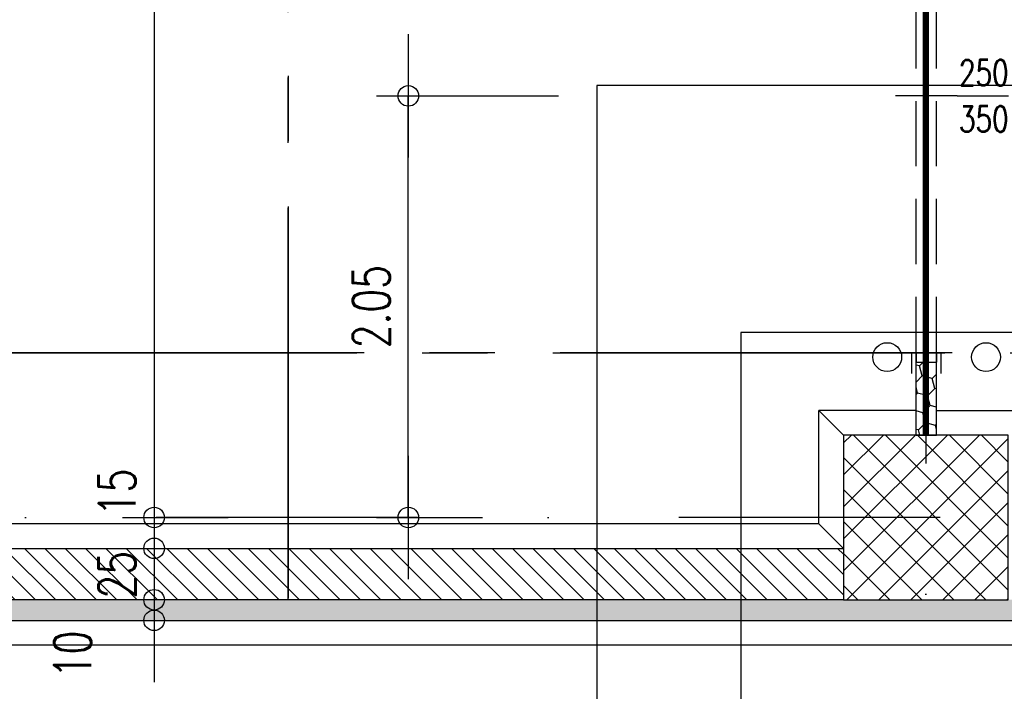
# Model space of a CAD drawing. Extents: x 34560 to 100229, y -303284 to -152113.
# Tile 61 of 74: x 69950 to 74735, y -173331 to -170066. Entities that reach past the tile are written whole.
import ezdxf
from ezdxf.enums import TextEntityAlignment as Align

# ---------------------------------------------------------------- set-up
doc = ezdxf.new("R2010")
doc.units = 0
doc.header["$LTSCALE"] = 100
for name, pattern in [('A__G__-_-_RA_-A-$0$STRICHPUNKT', [25.4, 12.7, -6.35, 0, -6.35]), ('A_CGEG-_-____-A-$0$MITTE2', [28.575, 19.05, -3.175, 3.175, -3.175]), ('A_CGEG-_-____-A-$0$VERDECKT', [9.525, 6.35, -3.175]), ('A_CGEG-_-____-A-$0$VERDECKT2', [4.7625, 3.175, -1.5875])]:
    doc.linetypes.add(name, pattern=pattern)
doc.layers.get('0').update_dxf_attribs({"linetype": 'CONTINUOUS'})
for name, color, linetype in [('A__G__-_-_RA_-A-$0$A1-ACHS-RAS---', 7, 'A__G__-_-_RA_-A-$0$STRICHPUNKT'), ('A_CGEG-_-____-A-$0$A2-ANSI-EF----', 1, 'CONTINUOUS'), ('A_CGEG-_-____-A-$0$A2-TUER-BKL050', 8, 'CONTINUOUS'), ('A_CGEG-_-____-A-$0$A2-TUER-SYM050', 6, 'CONTINUOUS'), ('A_CGEG-_-____-A-$0$A2-TUER-SYM100', 6, 'CONTINUOUS'), ('A_CGEG-_-____-A-$0$A2-TUER-SYM200', 6, 'CONTINUOUS'), ('A_CGEG-_-____-A-$0$A2-TUER-TEX050', 8, 'CONTINUOUS'), ('A_CGEG-_-____-A-$0$A2-TUER-TEX100', 8, 'CONTINUOUS'), ('A_CGEG-_-____-A-$0$A2-TUER-TEX200', 8, 'CONTINUOUS'), ('A_CGEG-_-____-A-$0$A2-VERD-STU---', 1, 'A_CGEG-_-____-A-$0$VERDECKT2'), ('A_CGEG-_-____-A-$0$A2-VERD-UNT---', 1, 'A_CGEG-_-____-A-$0$VERDECKT'), ('A_CGEG-_-____-A-$0$A2-WAND-BFT---', 3, 'CONTINUOUS'), ('A_CGEG-_-____-A-$0$A2-WAND-MWK---', 60, 'CONTINUOUS'), ('A_CGEG-_-____-A-$0$A2-WAND-PAN---', 7, 'CONTINUOUS'), ('A_CGEG-_-____-A-$0$A3-BEMA-SS-100', 8, 'CONTINUOUS'), ('A_CGEG-_-____-A-$0$A3-FUGE-------', 2, 'A_CGEG-_-____-A-$0$VERDECKT2'), ('A_CGEG-_-____-A-$0$A3-SCHN-LIN100', 50, 'A_CGEG-_-____-A-$0$MITTE2'), ('A_CGEG-_-____-A-$0$A3-SCHN-LIN200', 50, 'A_CGEG-_-____-A-$0$MITTE2'), ('A_CGEG-_-____-A-$0$A5-SCHR-FT----', 81, 'CONTINUOUS'), ('A_CGEG-_-____-A-$0$A5-SCHR-MWK---', 81, 'CONTINUOUS'), ('A_CGEG-_-____-A-$0$A5-SCHR-PAN---', 5, 'CONTINUOUS'), ('BITO_BUILDING', 8, 'CONTINUOUS')]:
    doc.layers.add(name, color=color, linetype=linetype)
doc.styles.add('A_CGEG-_-____-A-$0$NORMAL', font='romans.shx', dxfattribs={"width": 0.75})
pattern_1 = [(45, (136000, -77350), (22.34603, 83.396486), [49.8475, -99.695]), (165, (136000, -77350), (-83.39649, -22.346013), [49.8475, -99.695]), (105, (136000, -77350), (-61.05046, 61.050473), [-99.695, 49.8475])]

# ---------------------------------------------------------------- blocks, each defined once
blk = doc.blocks.new('A_CGEG-_-____-A-$0$BFT_STUETZE_80')
at = {"layer": 'A_CGEG-_-____-A-$0$A5-SCHR-FT----'}
h = blk.add_hatch(dxfattribs=at)
h.set_pattern_fill('ANSI37', color=256, scale=3.464567, style=0)
h.set_pattern_definition([(45, (42883.72, -18623.774), (-7.7781746, 7.7781746), []), (135, (42883.72, -18623.774), (-7.7781746, -7.7781746), [])])
h.paths.add_polyline_path([(-40, -40), (40, -40), (40, 40), (-40, 40)])
at = {"layer": 'A_CGEG-_-____-A-$0$A2-WAND-BFT---'}
blk.add_lwpolyline([(-40, -40), (40, -40), (40, 40), (-40, 40)], close=True, dxfattribs=at)
blk = doc.blocks.new('A_CGEG-_-____-A-$0$FC4')
at = {"layer": 'A_CGEG-_-____-A-$0$A2-VERD-UNT---'}
for points in [[(-160, 210), (-160, -210), (160, -210), (160, 210)], [(-90, 90), (-90, -90), (90, -90), (90, 90)]]:
    blk.add_lwpolyline(points, close=True, dxfattribs=at)
blk = doc.blocks.new('A_CGEG-_-____-A-$0$b_t150')
at = {"layer": 'A_CGEG-_-____-A-$0$A2-TUER-TEX050'}
blk.add_line((0, 0), (0, 25), dxfattribs=at)
at = {"layer": 'A_CGEG-_-____-A-$0$A2-TUER-BKL050', "style": 'A_CGEG-_-____-A-$0$NORMAL', "width": 0.75}
blk.add_attdef('T_BKL', text='', height=12.5, rotation=90, dxfattribs=at).set_placement((0, 30), align=Align.MIDDLE_LEFT)
at = {"layer": 'A_CGEG-_-____-A-$0$A2-TUER-TEX050', "style": 'A_CGEG-_-____-A-$0$NORMAL', "width": 0.75}
for tag, p in [('WEITE', (-5, 25)), ('HOEHE', (17.5, 25))]:
    blk.add_attdef(tag, text='', height=12.5, rotation=90, dxfattribs=at).set_placement(p, align=Align.RIGHT)
blk = doc.blocks.new('A_CGEG-_-____-A-$0$TCTBZ9T002K1RU2G42Z3')
at = {"layer": 'A_CGEG-_-____-A-$0$A2-TUER-SYM050'}
for p, q in [((4.5, 12), (-5.5, 12)), ((4.5, -2), (4.5, 12)), ((254.5, -2), (254.5, 12)), ((254.5, 12), (264.5, 12)), ((-5.5, -2), (4.5, -2)), ((264.5, -2), (254.5, -2))]:
    blk.add_line(p, q, dxfattribs=at)
at = {"layer": 'A_CGEG-_-____-A-$0$A2-TUER-SYM100'}
for p, q in [((4.5, 10), (0, 10)), ((4.5, 0), (4.5, 12)), ((4.5, 0), (4.5, 10)), ((254.5, 0), (254.5, 12)), ((254.5, 0), (254.5, 10)), ((254.5, 10), (259, 10)), ((4.5, 0), (0, 0)), ((254.5, 0), (259, 0))]:
    blk.add_line(p, q, dxfattribs=at)
at = {"layer": 'A_CGEG-_-____-A-$0$A2-TUER-SYM200'}
for p, q in [((4.5, 0), (4.5, 12)), ((4.5, 0), (4.5, 10)), ((254.5, 0), (254.5, 12)), ((254.5, 0), (254.5, 10))]:
    blk.add_line(p, q, dxfattribs=at)
at = {"layer": 'A_CGEG-_-____-A-$0$A2-WAND-PAN---'}
for p, q in [((0, 0), (0, 10)), ((259, 0), (259, 10))]:
    blk.add_line(p, q, dxfattribs=at)
blk = doc.blocks.new('A_CGEG-_-____-A-$0$TCTBZ9T2C001RU2G4003')
at = {"layer": 'A_CGEG-_-____-A-$0$A2-TUER-SYM050'}
for p, q in [((-187.5, 10), (62.5, 10)), ((-187.5, 0), (-187.5, 10)), ((62.5, 0), (62.5, 10)), ((-187.5, 0), (62.5, 0))]:
    blk.add_line(p, q, dxfattribs=at)
at = {"layer": 'A_CGEG-_-____-A-$0$A2-TUER-SYM100'}
for p, q in [((-187.5, 10), (62.5, 10)), ((-187.5, 0), (-187.5, 10)), ((62.5, 0), (62.5, 10)), ((-187.5, 0), (62.5, 0))]:
    blk.add_line(p, q, dxfattribs=at)
at = {"layer": 'A_CGEG-_-____-A-$0$A2-TUER-SYM200'}
for p, q in [((-187.5, 10), (62.5, 10)), ((-187.5, 0), (-187.5, 10)), ((62.5, 0), (62.5, 10)), ((-187.5, 0), (62.5, 0))]:
    blk.add_line(p, q, dxfattribs=at)
blk = doc.blocks.new('A_CGEG-_-____-A-$0$TCTBZ9T2C2K1RU2G42Z3')
for name, p in [('A_CGEG-_-____-A-$0$TCTBZ9T2C001RU2G4003', (4.5, 12)), ('A_CGEG-_-____-A-$0$TCTBZ9T002K1RU2G42Z3', (0, 0))]:
    blk.add_blockref(name, p)
blk = doc.blocks.new('A_CGEG-_-____-A-$0$ARCH-BEMTICK')
blk.add_line((0.3, 0), (-0.3, 0))
blk.add_circle((0, 0), 0.05)
blk = doc.blocks.new('EG-C-202ff GR kurz oReg')
at = {"layer": 'A_CGEG-_-____-A-$0$A5-SCHR-MWK---'}
h = blk.add_hatch(dxfattribs=at)
h.set_pattern_fill('ANSI31', color=256, scale=22, angle=90, style=0)
h.set_pattern_definition([(135, (136000, -77350), (-49.39141, -49.39141), [])])
h.paths.add_polyline_path([(34800, 1950), (32100, 1950), (32100, 1700), (34800, 1700)])
h.paths.add_polyline_path([(32100, 1950), (27968, 1950), (27968, 1700), (32100, 1700)])
at = {"layer": 'A_CGEG-_-____-A-$0$A5-SCHR-PAN---'}
h = blk.add_hatch(dxfattribs=at)
h.set_pattern_fill('HONEY', color=256, scale=15.7, angle=45, style=0)
h.set_pattern_definition(pattern_1)
h.paths.add_polyline_path([(35200, 2855), (35152, 2855), (35152, 2500), (35200, 2500)])
h = blk.add_hatch(dxfattribs=at)
h.set_pattern_fill('HONEY', color=256, scale=15.7, angle=45, style=0)
h.set_pattern_definition(pattern_1)
h.paths.add_polyline_path([(35252, 2855), (35200, 2855), (35200, 2500), (35252, 2500)])
h = blk.add_hatch(dxfattribs=at)
h.set_pattern_fill('HONEY', color=256, scale=15.7, angle=45, style=0)
h.set_pattern_definition(pattern_1)
h.paths.add_polyline_path([(46400, 1700), (46000, 1700), (35600, 1700), (35200, 1700), (35200, 1600), (46400, 1600)])
h.paths.add_polyline_path([(35200, 1700), (34800, 1700), (27968, 1700), (27968, 1600), (35200, 1600)])
at = {"layer": 'A__G__-_-_RA_-A-$0$A1-ACHS-RAS---'}
for p, q in [((35200, 21412.7), (35200, -2702.7)), ((58129.4, 2100), (-3760.5, 2100))]:
    blk.add_line(p, q, dxfattribs=at)
at = {"layer": 'A_CGEG-_-____-A-$0$A2-ANSI-EF----'}
for p, q in [((34800, 2500), (34680, 2620)), ((34680, 2070), (34680, 2620)), ((35152, 2620), (34680, 2620)), ((35252, 2620), (35720, 2620)), ((34680, 2070), (30733, 2070)), ((34800, 1950), (34680, 2070)), ((49993.3, 1480), (28243, 1480))]:
    blk.add_line(p, q, dxfattribs=at)
for centre in [(35012, 2880), (35492, 2880)]:
    blk.add_circle(centre, 70, dxfattribs=at)
at = {"layer": 'A_CGEG-_-____-A-$0$A2-TUER-TEX050'}
blk.add_line((35352, 4150), (35052, 4150), dxfattribs=at)
at = {"layer": 'A_CGEG-_-____-A-$0$A2-TUER-TEX100'}
blk.add_line((35352, 4150), (35052, 4150), dxfattribs=at)
at = {"layer": 'A_CGEG-_-____-A-$0$A2-TUER-TEX200'}
blk.add_line((35352, 4150), (35052, 4150), dxfattribs=at)
at = {"layer": 'A_CGEG-_-____-A-$0$A2-VERD-STU---'}
for p, q in [((35152, 2855), (35152, 5445)), ((35252, 2855), (35252, 5445))]:
    blk.add_line(p, q, dxfattribs=at)
at = {"layer": 'A_CGEG-_-____-A-$0$A2-WAND-MWK---'}
for p, q in [((27968, 1950), (34800, 1950)), ((34800, 1950), (34800, 1700)), ((34800, 1700), (27968, 1700))]:
    blk.add_line(p, q, dxfattribs=at)
at = {"layer": 'A_CGEG-_-____-A-$0$A2-WAND-PAN---'}
for p, q in [((35152, 2500), (35152, 2855)), ((35252, 2500), (35252, 2855)), ((35152, 2500), (35252, 2500)), ((27968, 1600), (52758.3, 1600))]:
    blk.add_line(p, q, dxfattribs=at)
at = {"layer": 'A_CGEG-_-____-A-$0$A3-BEMA-SS-100'}
for p, q in [((31449.2, 18000), (31449.2, 1600)), ((32530.3, 4150), (33414, 4150)), ((32684.6, 2100), (32684.6, 4150)), ((31294.9, 2100), (31809.2, 2100)), ((32530.3, 2100), (33044.6, 2100))]:
    blk.add_line(p, q, dxfattribs=at)
at = {"layer": 'A_CGEG-_-____-A-$0$A3-FUGE-------', "const_width": 30}
blk.add_lwpolyline([(35200, 17100), (35200, 2500)], dxfattribs=at)
at = {"layer": 'A_CGEG-_-____-A-$0$A3-SCHN-LIN100'}
for p, q in [((32100, 17900), (32100, 1700)), ((43900, 2900), (-3760.5, 2900))]:
    blk.add_line(p, q, dxfattribs=at)
at = {"layer": 'A_CGEG-_-____-A-$0$A3-SCHN-LIN200'}
for p, q in [((32100, 1700), (32100, 17900)), ((-3760.5, 2900), (43900, 2900))]:
    blk.add_line(p, q, dxfattribs=at)
at = {"xscale": 10, "yscale": 10, "zscale": 10, "rotation": 270}
blk.add_blockref('A_CGEG-_-____-A-$0$TCTBZ9T2C2K1RU2G42Z3', (35152, 5445), dxfattribs=at)
at = {"layer": 'A_CGEG-_-____-A-$0$A2-TUER-TEX050', "xscale": 10, "yscale": 10, "zscale": 10, "rotation": 270}
blk.add_blockref('A_CGEG-_-____-A-$0$b_t150', (35352, 4150), dxfattribs=at).add_auto_attribs({'WEITE': '250', 'HOEHE': '350'})
at = {"layer": 'A_CGEG-_-____-A-$0$A2-VERD-UNT---', "xscale": 10, "yscale": 10, "zscale": 10}
blk.add_blockref('A_CGEG-_-____-A-$0$FC4', (35200, 2100), dxfattribs=at)
at = {"layer": 'A_CGEG-_-____-A-$0$A2-WAND-BFT---', "xscale": 10, "yscale": 10, "zscale": 10}
blk.add_blockref('A_CGEG-_-____-A-$0$BFT_STUETZE_80', (35200, 2100), dxfattribs=at)
at = {"layer": 'A_CGEG-_-____-A-$0$A3-BEMA-SS-100', "xscale": 1000, "yscale": 1000, "zscale": 10, "rotation": 90}
for p in [(32684.6, 4150), (31449.2, 2100), (32684.6, 2100), (31449.2, 1950), (31449.2, 1700), (31449.2, 1600)]:
    blk.add_blockref('A_CGEG-_-____-A-$0$ARCH-BEMTICK', p, dxfattribs=at)
at = {"layer": 'A_CGEG-_-____-A-$0$A3-BEMA-SS-100', "color": 10, "style": 'A_CGEG-_-____-A-$0$NORMAL', "width": 0.75}
for s, p in [('2.05', (32504.6, 3125)), ('15', (31269.2, 2221.5)), ('25', (31269.2, 1821.8)), ('10', (31053.2, 1434.3))]:
    blk.add_text(s, height=180, rotation=90, dxfattribs=at).set_placement(p, align=Align.MIDDLE_CENTER)

msp = doc.modelspace()

# ---------------------------------------------------------------- block references
at = {"layer": 'BITO_BUILDING', "color": 6}
msp.add_blockref('EG-C-202ff GR kurz oReg', (39154.335, -174586.328), dxfattribs=at)

doc.saveas('drawing.dxf')
